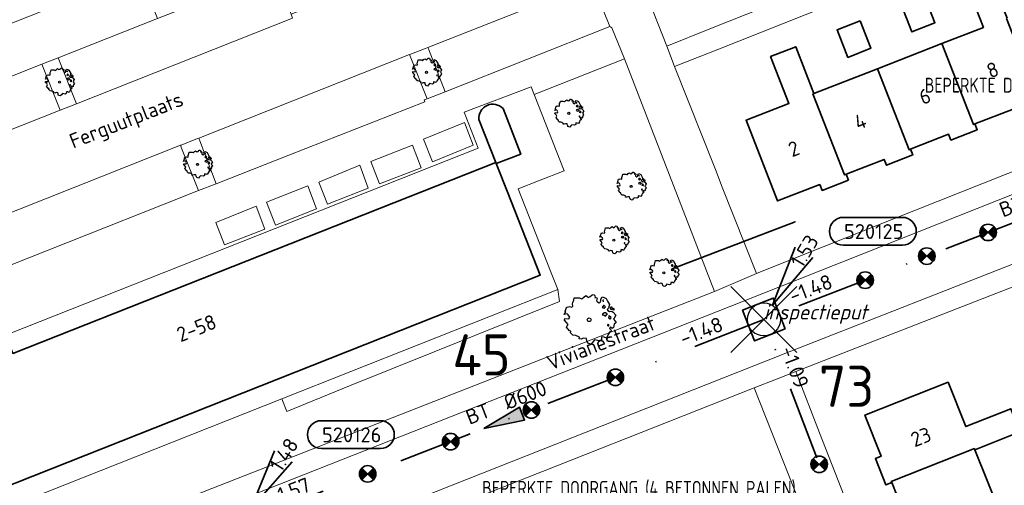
# Model space of a CAD drawing. Header units: metres. Extents: x 152391 to 157968, y 462336 to 467280.
# Tile 187 of 256: x 154772 to 154862, y 464612 to 464654. Entities that reach past the tile are written whole.
import ezdxf
from ezdxf.enums import TextEntityAlignment as Align

# ---------------------------------------------------------------- set-up
doc = ezdxf.new("R2010")
doc.units = ezdxf.units.M
doc.header["$LTSCALE"] = 0.75
doc.header["$PDMODE"] = 3
doc.header["$PDSIZE"] = 3
doc.linetypes.add('RI-VWA_BETON', pattern=[19, 9, -5, 0, -5])
doc.layers.get('0').update_dxf_attribs({"lineweight": 25})
doc.layers.get('defpoints').update_dxf_attribs({"lineweight": 25})
for name, color, linetype, lineweight in [('B-GV-GR-BOOM-S', 252, 'Continuous', 25), ('B-WE-GR-BEPLANTING_CULTUUR_BODEMBEDEKKER-GV', 251, 'Continuous', 18), ('B-WE-GR-GROENVOORZIENING-GV', 251, 'Continuous', 18), ('B-WE-GR-HAAG-GV', 251, 'Continuous', 13), ('B-WE-OG-BEBOUWING-GV', 6, 'Continuous', 35), ('B-WE-OG-BEBOUWING-T18', 1, 'Continuous', 18), ('B-WE-OG-TERREIN_CULTUURSCHEIDING-GV', 251, 'Continuous', 18), ('B-WE-OG-TOPOGRAFIE-T18', 1, 'Continuous', 18), ('B-WE-VH-VERHARDING_BETONSTRAATSTEEN-GV', 251, 'Continuous', 18), ('B-WE-VH-VERHARDING_TEGEL-GV', 251, 'Continuous', 18), ('N-OI-RI-BIJZONDERDERHEDEN-T18', 134, 'Continuous', 18), ('N-OI-RI-T50', 130, 'Continuous', 50), ('N-OI-RI-VWA_PUTNUMMER-S @ 0.75', 36, 'Continuous', 35), ('N-OI-RI-VWA_RIOOLPUT_INSPECTIEPUT-S', 36, 'Continuous', 35), ('N-OI-RI-VWA_STROOMRICHTING-S @ 0.75', 36, 'Continuous', 35), ('N-OI-RI-VWA_TRANSPORTLEIDING_BETON_250-G', 36, 'RI-VWA_BETON', 35), ('N-OI-RI-VWA_TRANSPORTLEIDING_BETON_600-G', 36, 'RI-VWA_BETON', 35), ('N-RO-KG-GRENS_WERK-G', 7, 'XX-WERKGRENS', 35)]:
    doc.layers.add(name, color=color, linetype=linetype, lineweight=lineweight)
doc.layers.add('inspectieput', color=7, linetype='Continuous', plot=False)
doc.layers.add('N-OI-RI-VRIJVERVAL_HULPSTUK-S', color=210, linetype='Continuous', lineweight=35, plot=False)
doc.styles.add('NLCS-ISO', font='isocpeur.ttf')
doc.styles.add('NLCS-ISO-M750-T18', font='NLCS-ISO.ttf', dxfattribs={"height": 1.35})
doc.styles.add('NLCS-ISO-M750-T18_CURSIEF', font='NLCS-ISO.ttf', dxfattribs={"oblique": 15, "height": 1.35})
doc.styles.add('NLCS-ISO-M750-T50', font='NLCS-ISO.ttf', dxfattribs={"height": 3.75})
doc.linetypes.add('XX-WERKGRENS', pattern='A,0,[137,NLCS.SHX,S=0.1,R=0,X=-1.1,Y=-1.35],-6', length=6)

# ---------------------------------------------------------------- blocks, each defined once
blk = doc.blocks.new('*U23')
at = {"ltscale": 0.1}
blk.add_hatch(color=256, dxfattribs=at).paths.add_polyline_path([(-2.5, 0), (2.5, -0.83), (2.5, 0.83)])
at = {"ltscale": 0.1, "flags": 128}
blk.add_lwpolyline([(-2.5, 0), (2.5, -0.83), (2.5, 0.83)], close=True, dxfattribs=at)
at = {"ltscale": 0.1, "style": 'NLCS-ISO'}
for tag, p in [('BOBL', (-24.65, 0)), ('MAT', (-1, 0.5))]:
    blk.add_attdef(tag, text='', height=1.8, dxfattribs=at).set_placement(p, align=Align.BOTTOM_RIGHT)
for tag, p in [('DIA', (1, 0.5)), ('BOBR', (23.71, -0.01))]:
    blk.add_attdef(tag, text='', height=1.8, dxfattribs=at).set_placement(p, align=Align.BOTTOM_LEFT)
at = {"layer": 'defpoints', "ltscale": 0.1, "style": 'NLCS-ISO', "flags": 1}
blk.add_attdef('JVA', text='', height=1.8, dxfattribs=at).set_placement((0, -1), align=Align.TOP_CENTER)
blk = doc.blocks.new('*U149')
at = {"ltscale": 0.1}
blk.add_hatch(color=256, dxfattribs=at).paths.add_polyline_path([(-2.5, 0), (2.5, -0.83), (2.5, 0.83)])
at = {"ltscale": 0.1, "flags": 128}
blk.add_lwpolyline([(-2.5, 0), (2.5, -0.83), (2.5, 0.83)], close=True, dxfattribs=at)
at = {"ltscale": 0.1, "style": 'NLCS-ISO'}
for tag, p in [('BOBL', (-18.79, 0)), ('MAT', (-1, 0.5))]:
    blk.add_attdef(tag, text='', height=1.8, dxfattribs=at).set_placement(p, align=Align.BOTTOM_RIGHT)
for tag, p in [('DIA', (1, 0.5)), ('BOBR', (17.84, 0))]:
    blk.add_attdef(tag, text='', height=1.8, dxfattribs=at).set_placement(p, align=Align.BOTTOM_LEFT)
at = {"layer": 'defpoints', "ltscale": 0.1, "style": 'NLCS-ISO', "flags": 1}
blk.add_attdef('JVA', text='', height=1.8, dxfattribs=at).set_placement((0, -1), align=Align.TOP_CENTER)
blk = doc.blocks.new('*U159')
at = {"ltscale": 0.1}
blk.add_hatch(color=256, dxfattribs=at).paths.add_polyline_path([(2.5, 0), (-2.5, -0.83), (-2.5, 0.83)])
at = {"ltscale": 0.1, "flags": 128}
blk.add_lwpolyline([(2.5, 0), (-2.5, -0.83), (-2.5, 0.83)], close=True, dxfattribs=at)
at = {"ltscale": 0.1, "style": 'NLCS-ISO'}
for tag, p in [('BOBL', (-26.13, 0)), ('MAT', (-1, 0.5))]:
    blk.add_attdef(tag, text='', height=1.8, dxfattribs=at).set_placement(p, align=Align.BOTTOM_RIGHT)
for tag, p in [('DIA', (1, 0.5)), ('BOBR', (25.18, -0.01))]:
    blk.add_attdef(tag, text='', height=1.8, dxfattribs=at).set_placement(p, align=Align.BOTTOM_LEFT)
at = {"layer": 'defpoints', "ltscale": 0.1, "style": 'NLCS-ISO', "flags": 1}
blk.add_attdef('JVA', text='', height=1.8, dxfattribs=at).set_placement((0, -1), align=Align.TOP_CENTER)
blk = doc.blocks.new('*U193')
for q in [(3.97, 8.72), (6.09, 7.4)]:
    blk.add_line((1.06, 1.7), q)
blk.add_lwpolyline([(16.81, 12.39), (9.65, 12.39, 1), (9.65, 9.01), (16.81, 9.01, 1)], format="xyb", close=True)
at = {"ltscale": 0.1, "style": 'NLCS-ISO'}
blk.add_attdef('PUTHGT', text='', height=1.8, rotation=58.0363, dxfattribs=at).set_placement((4.02, 6.5), align=Align.MIDDLE_LEFT)
blk.add_attdef('PUTNR', text='', height=1.8, dxfattribs=at).set_placement((13.33, 10.67), align=Align.MIDDLE_CENTER)
blk = doc.blocks.new('B-SRI-PUT_VWA-SO')
at = {"flags": 128}
blk.add_lwpolyline([(-2, 2), (2, 2), (2, -2), (-2, -2)], close=True, dxfattribs=at)
at = {"lineweight": -3, "flags": 128}
blk.add_lwpolyline([(2, -2), (2, 2), (-2, 2), (-2, -2)], close=True, dxfattribs=at)
at = {"lineweight": -3}
blk.add_circle((0, 0), 2, dxfattribs=at)
blk = doc.blocks.new('*U192')
for q in [(3.81, 8.79), (5.96, 7.51)]:
    blk.add_line((1.03, 1.72), q)
blk.add_lwpolyline([(16.81, 12.39), (9.65, 12.39, 1), (9.65, 9.01), (16.81, 9.01, 1)], format="xyb", close=True)
at = {"ltscale": 0.1, "style": 'NLCS-ISO'}
blk.add_attdef('PUTHGT', text='', height=1.8, rotation=59.0605, dxfattribs=at).set_placement((3.91, 6.57), align=Align.MIDDLE_LEFT)
blk.add_attdef('PUTNR', text='', height=1.8, dxfattribs=at).set_placement((13.33, 10.67), align=Align.MIDDLE_CENTER)
blk = doc.blocks.new('SRI-HULP')
h = blk.add_hatch(color=256)
h.dxf.hatch_style = 1
h.paths.add_polyline_path([(-0.71, 0.71, 0.198912), (-1, 0, 0.198912), (-0.71, -0.71), (0, 0)])
h = blk.add_hatch(color=256)
h.dxf.hatch_style = 1
h.paths.add_polyline_path([(1, 0, 0.198912), (0.71, 0.71), (0, 0), (0.71, -0.71, 0.198912)])
for p, q in [((-0.71, 0.71), (0.71, -0.71)), ((-0.71, -0.71), (0.71, 0.71))]:
    blk.add_line(p, q)
blk.add_circle((0, 0), 1)
blk = doc.blocks.new('ACMAP_ANN_TEMPLATE_type knoop')
at = {"layer": 'defpoints', "style": 'NLCS-ISO-M750-T18_CURSIEF', "oblique": 15}
blk.add_attdef('type_knoop', (0, 0), '', height=1.35, dxfattribs=at)
blk = doc.blocks.new('SGR-BOOM_31_50')
at = {"linetype": 'Continuous'}
for p, q in [((-1.402, 1.78), (-1.355, 1.999)), ((-1.355, 1.999), (-0.89, 1.999)), ((-0.89, 1.999), (-0.688, 1.911)), ((-0.688, 1.911), (-0.626, 1.933)), ((-0.626, 1.933), (-0.487, 2.064)), ((-0.487, 2.064), (-0.301, 2.196)), ((-0.301, 2.196), (-0.177, 2.108)), ((-0.177, 2.108), (-0.084, 2.02)), ((-0.084, 2.02), (0.087, 2.108)), ((0.087, 2.108), (0.273, 2.283)), ((0.273, 2.283), (0.351, 2.305)), ((0.351, 2.305), (0.444, 2.261)), ((0.444, 2.261), (0.521, 2.196)), ((0.537, 2.042), (0.506, 1.999)), ((0.506, 1.999), (0.707, 2.02)), ((0.521, 2.196), (0.537, 2.042)), ((0.723, 1.977), (0.676, 1.714)), ((0.707, 2.02), (0.723, 1.977)), ((1.048, 1.867), (1.188, 2.086)), ((1.064, 1.714), (1.048, 1.867)), ((1.188, 2.086), (1.358, 2.042)), ((1.296, 1.823), (1.234, 1.78)), ((1.281, 1.692), (1.296, 1.823)), ((1.358, 2.042), (1.545, 1.933)), ((1.545, 1.933), (1.669, 1.692)), ((-2.177, 0.772), (-2.038, 1.166)), ((-2.038, 1.166), (-1.944, 1.144)), ((-1.944, 1.144), (-1.789, 1.21)), ((-1.789, 1.21), (-1.572, 1.144)), ((-1.572, 1.144), (-1.495, 1.232)), ((-1.51, 1.451), (-1.479, 1.582)), ((-1.495, 1.232), (-1.51, 1.451)), ((-1.479, 1.582), (-1.402, 1.78)), ((0.676, 1.714), (0.754, 1.648)), ((0.754, 1.648), (0.924, 1.539)), ((0.924, 1.539), (1.002, 1.604)), ((1.002, 1.604), (1.064, 1.714)), ((1.25, 1.21), (1.188, 1.166)), ((1.188, 1.166), (1.234, 1.101)), ((1.234, 1.78), (1.265, 1.67)), ((1.234, 1.101), (1.312, 1.122)), ((1.296, 1.298), (1.25, 1.21)), ((1.265, 1.67), (1.281, 1.648)), ((1.374, 1.298), (1.296, 1.298)), ((1.312, 1.122), (1.374, 1.035)), ((1.436, 1.254), (1.374, 1.298)), ((1.374, 1.035), (1.436, 1.122)), ((1.498, 1.166), (1.436, 1.254)), ((1.436, 1.122), (1.498, 1.166)), ((1.762, 1.057), (1.638, 0.925)), ((1.638, 0.925), (1.7, 0.838)), ((1.669, 1.692), (1.839, 1.407)), ((1.839, 1.407), (1.762, 1.057)), ((1.963, 1.144), (1.917, 1.079)), ((1.917, 1.079), (1.948, 0.991)), ((1.948, 0.991), (2.041, 0.925)), ((2.056, 1.144), (1.963, 1.144)), ((2.041, 0.969), (2.18, 0.903)), ((2.041, 0.925), (2.056, 0.969)), ((2.165, 1.013), (2.056, 1.144)), ((2.304, 0.947), (2.165, 1.013)), ((2.18, 0.903), (2.304, 0.947)), ((-2.27, 0.487), (-2.208, 0.641)), ((-1.991, 0.553), (-2.27, 0.487)), ((-2.239, -0.038), (-2.224, 0.115)), ((-2.224, 0.115), (-1.851, 0.093)), ((-2.208, 0.641), (-2.131, 0.706)), ((-2.131, 0.706), (-2.177, 0.772)), ((-1.898, 0.444), (-1.991, 0.553)), ((-1.774, 0.246), (-1.898, 0.444)), ((-1.851, 0.093), (-1.774, 0.246)), ((1.234, 0.553), (1.188, 0.444)), ((1.188, 0.444), (1.374, 0.422)), ((1.405, 0.619), (1.234, 0.553)), ((1.374, 0.422), (1.483, 0.334)), ((1.483, 0.619), (1.405, 0.619)), ((1.622, 0.531), (1.483, 0.619)), ((1.483, 0.334), (1.607, 0.487)), ((1.607, 0.487), (1.653, 0.553)), ((1.7, 0.838), (1.839, 0.75)), ((1.793, 0.246), (1.746, 0.137)), ((1.911, 0.065), (1.746, 0.137)), ((1.808, 0.4), (1.793, 0.312)), ((1.793, 0.312), (1.793, 0.246)), ((1.901, 0.312), (1.808, 0.4)), ((1.839, 0.75), (1.917, 0.794)), ((1.963, 0.268), (1.901, 0.312)), ((1.911, 0.065), (2.01, 0.181)), ((1.917, 0.794), (2.087, 0.75)), ((2.01, 0.181), (1.963, 0.268)), ((2.087, 0.75), (2.18, 0.684)), ((2.18, 0.684), (2.413, 0.422)), ((2.289, 0.137), (2.227, 0.049)), ((2.227, 0.049), (2.351, -0.126)), ((2.413, 0.422), (2.289, 0.137)), ((-2.053, -0.235), (-2.239, -0.038)), ((-2.069, -0.673), (-1.991, -0.564)), ((-1.805, -1.002), (-2.069, -0.673)), ((-1.913, -0.433), (-2.053, -0.235)), ((-1.991, -0.564), (-1.913, -0.433)), ((1.715, -0.389), (1.653, -0.476)), ((1.653, -0.476), (1.669, -0.564)), ((1.684, -0.564), (1.777, -0.542)), ((1.777, -0.454), (1.715, -0.389)), ((1.777, -0.542), (1.777, -0.454)), ((1.948, -0.63), (1.855, -0.783)), ((1.855, -0.783), (1.901, -0.849)), ((1.901, -0.849), (1.994, -0.936)), ((2.103, -0.783), (1.948, -0.63)), ((2.211, -0.695), (2.103, -0.783)), ((2.242, -0.564), (2.211, -0.695)), ((2.289, -0.411), (2.242, -0.564)), ((2.459, -0.235), (2.289, -0.411)), ((2.351, -0.126), (2.459, -0.235)), ((-1.665, -1.046), (-1.805, -1.002)), ((-1.696, -1.199), (-1.665, -1.046)), ((-1.479, -1.396), (-1.696, -1.199)), ((-1.216, -1.44), (-1.479, -1.396)), ((-0.89, -1.571), (-1.216, -1.44)), ((-0.906, -1.725), (-0.89, -1.571)), ((-0.735, -1.769), (-0.906, -1.725)), ((-0.533, -1.681), (-0.735, -1.769)), ((-0.254, -1.703), (-0.533, -1.681)), ((-0.208, -1.9), (-0.254, -1.703)), ((1.126, -1.55), (1.11, -1.812)), ((1.374, -1.571), (1.126, -1.55)), ((1.576, -1.659), (1.374, -1.571)), ((1.715, -1.352), (1.576, -1.659)), ((1.808, -1.177), (1.715, -1.352)), ((1.824, -1.112), (1.808, -1.177)), ((1.979, -1.068), (1.824, -1.112)), ((1.994, -0.936), (1.979, -1.068)), ((-0.177, -1.988), (-0.208, -1.9)), ((-0.13, -2.141), (-0.177, -1.988)), ((0.149, -2.229), (-0.13, -2.141)), ((0.335, -2.031), (0.149, -2.229)), ((0.475, -1.834), (0.335, -2.031)), ((0.909, -1.922), (0.475, -1.834)), ((1.11, -1.812), (0.909, -1.922))]:
    blk.add_line(p, q, dxfattribs=at)
blk.add_circle((0, 0), 0.169, dxfattribs=at)
blk = doc.blocks.new('SGR-BOOM_0_20')
at = {"linetype": 'Continuous'}
for p, q in [((-0.832, 0.89), (-0.788, 1.001)), ((-0.788, 1.001), (-0.762, 1.124)), ((-0.762, 1.124), (-0.501, 1.124)), ((-0.501, 1.124), (-0.387, 1.075)), ((-0.387, 1.075), (-0.352, 1.087)), ((-0.352, 1.087), (-0.274, 1.161)), ((-0.274, 1.161), (-0.169, 1.235)), ((-0.169, 1.235), (-0.099, 1.186)), ((-0.099, 1.186), (-0.047, 1.137)), ((-0.047, 1.137), (0.049, 1.186)), ((0.049, 1.186), (0.154, 1.284)), ((0.154, 1.284), (0.197, 1.297)), ((0.197, 1.297), (0.25, 1.272)), ((0.25, 1.272), (0.293, 1.235)), ((0.302, 1.149), (0.284, 1.124)), ((0.284, 1.124), (0.398, 1.137)), ((0.293, 1.235), (0.302, 1.149)), ((0.407, 1.112), (0.38, 0.964)), ((0.38, 0.964), (0.424, 0.927)), ((0.398, 1.137), (0.407, 1.112)), ((0.424, 0.927), (0.52, 0.865)), ((0.52, 0.865), (0.564, 0.902)), ((0.564, 0.902), (0.598, 0.964)), ((0.59, 1.05), (0.668, 1.173)), ((0.598, 0.964), (0.59, 1.05)), ((0.668, 1.173), (0.764, 1.149)), ((0.729, 1.026), (0.694, 1.001)), ((0.694, 1.001), (0.712, 0.939)), ((0.712, 0.939), (0.721, 0.927)), ((0.721, 0.952), (0.729, 1.026)), ((0.764, 1.149), (0.869, 1.087)), ((0.869, 1.087), (0.939, 0.952)), ((0.939, 0.952), (1.035, 0.792)), ((-1.277, 0.274), (-1.242, 0.36)), ((-1.12, 0.311), (-1.277, 0.274)), ((-1.259, -0.022), (-1.251, 0.065)), ((-1.251, 0.065), (-1.041, 0.052)), ((-1.242, 0.36), (-1.198, 0.397)), ((-1.225, 0.434), (-1.146, 0.656)), ((-1.198, 0.397), (-1.225, 0.434)), ((-1.146, 0.656), (-1.094, 0.644)), ((-1.068, 0.249), (-1.12, 0.311)), ((-1.094, 0.644), (-1.007, 0.681)), ((-0.998, 0.139), (-1.068, 0.249)), ((-1.041, 0.052), (-0.998, 0.139)), ((-1.007, 0.681), (-0.884, 0.644)), ((-0.884, 0.644), (-0.841, 0.693)), ((-0.85, 0.816), (-0.832, 0.89)), ((-0.841, 0.693), (-0.85, 0.816)), ((0.703, 0.681), (0.668, 0.656)), ((0.668, 0.656), (0.694, 0.619)), ((0.694, 0.311), (0.668, 0.249)), ((0.668, 0.249), (0.773, 0.237)), ((0.694, 0.619), (0.738, 0.631)), ((0.79, 0.348), (0.694, 0.311)), ((0.729, 0.73), (0.703, 0.681)), ((0.773, 0.73), (0.729, 0.73)), ((0.738, 0.631), (0.773, 0.582)), ((0.808, 0.705), (0.773, 0.73)), ((0.773, 0.582), (0.808, 0.631)), ((0.773, 0.237), (0.834, 0.188)), ((0.834, 0.348), (0.79, 0.348)), ((0.843, 0.656), (0.808, 0.705)), ((0.808, 0.631), (0.843, 0.656)), ((0.912, 0.299), (0.834, 0.348)), ((0.834, 0.188), (0.904, 0.274)), ((0.904, 0.274), (0.93, 0.311)), ((0.991, 0.594), (0.921, 0.521)), ((0.921, 0.521), (0.956, 0.471)), ((0.956, 0.471), (1.035, 0.422)), ((1.008, 0.139), (0.982, 0.077)), ((1.075, 0.037), (0.982, 0.077)), ((1.035, 0.792), (0.991, 0.594)), ((1.017, 0.225), (1.008, 0.176)), ((1.008, 0.176), (1.008, 0.139)), ((1.069, 0.176), (1.017, 0.225)), ((1.035, 0.422), (1.078, 0.447)), ((1.104, 0.151), (1.069, 0.176)), ((1.075, 0.037), (1.13, 0.102)), ((1.104, 0.644), (1.078, 0.607)), ((1.078, 0.607), (1.096, 0.557)), ((1.078, 0.447), (1.174, 0.422)), ((1.096, 0.557), (1.148, 0.521)), ((1.157, 0.644), (1.104, 0.644)), ((1.13, 0.102), (1.104, 0.151)), ((1.148, 0.545), (1.226, 0.508)), ((1.148, 0.521), (1.157, 0.545)), ((1.218, 0.57), (1.157, 0.644)), ((1.174, 0.422), (1.226, 0.385)), ((1.296, 0.533), (1.218, 0.57)), ((1.226, 0.508), (1.296, 0.533)), ((1.226, 0.385), (1.357, 0.237)), ((1.287, 0.077), (1.253, 0.028)), ((1.253, 0.028), (1.322, -0.071)), ((1.357, 0.237), (1.287, 0.077)), ((-1.155, -0.132), (-1.259, -0.022)), ((-1.164, -0.379), (-1.12, -0.317)), ((-1.015, -0.564), (-1.164, -0.379)), ((-1.076, -0.243), (-1.155, -0.132)), ((-1.12, -0.317), (-1.076, -0.243)), ((-0.937, -0.588), (-1.015, -0.564)), ((-0.954, -0.675), (-0.937, -0.588)), ((-0.832, -0.785), (-0.954, -0.675)), ((-0.684, -0.81), (-0.832, -0.785)), ((-0.501, -0.884), (-0.684, -0.81)), ((-0.509, -0.97), (-0.501, -0.884)), ((0.633, -0.872), (0.625, -1.019)), ((0.773, -0.884), (0.633, -0.872)), ((0.886, -0.933), (0.773, -0.884)), ((0.965, -0.761), (0.886, -0.933)), ((0.965, -0.219), (0.93, -0.268)), ((0.93, -0.268), (0.939, -0.317)), ((0.947, -0.317), (1, -0.305)), ((1, -0.256), (0.965, -0.219)), ((1.017, -0.662), (0.965, -0.761)), ((1, -0.305), (1, -0.256)), ((1.026, -0.625), (1.017, -0.662)), ((1.113, -0.601), (1.026, -0.625)), ((1.096, -0.354), (1.043, -0.44)), ((1.043, -0.44), (1.069, -0.477)), ((1.069, -0.477), (1.122, -0.527)), ((1.183, -0.44), (1.096, -0.354)), ((1.122, -0.527), (1.113, -0.601)), ((1.244, -0.391), (1.183, -0.44)), ((1.261, -0.317), (1.244, -0.391)), ((1.287, -0.231), (1.261, -0.317)), ((1.383, -0.132), (1.287, -0.231)), ((1.322, -0.071), (1.383, -0.132)), ((-0.413, -0.995), (-0.509, -0.97)), ((-0.3, -0.946), (-0.413, -0.995)), ((-0.143, -0.958), (-0.3, -0.946)), ((-0.117, -1.069), (-0.143, -0.958)), ((-0.099, -1.118), (-0.117, -1.069)), ((-0.073, -1.204), (-0.099, -1.118)), ((0.084, -1.254), (-0.073, -1.204)), ((0.188, -1.143), (0.084, -1.254)), ((0.267, -1.032), (0.188, -1.143)), ((0.511, -1.081), (0.267, -1.032)), ((0.625, -1.019), (0.511, -1.081))]:
    blk.add_line(p, q, dxfattribs=at)
blk.add_circle((0, 0), 0.0948, dxfattribs=at)

msp = doc.modelspace()

# ---------------------------------------------------------------- linework, layer by layer
at = {"layer": 'B-WE-GR-BEPLANTING_CULTUUR_BODEMBEDEKKER-GV'}
for points in [[(154807.957, 464650.923), (154808.017, 464650.774), (154809.547, 464646.913), (154811.187, 464647.535), (154809.682, 464651.438), (154809.631, 464651.585), (154809.47, 464651.521), (154807.982, 464650.933)], [(154774.493, 464650.056), (154776.139, 464645.868), (154777.627, 464646.456), (154775.981, 464650.644)], [(154788.735, 464638.549), (154790.338, 464639.18), (154788.875, 464643.071), (154788.78, 464643.34), (154788.639, 464643.284), (154787.152, 464642.695), (154787.105, 464642.676), (154787.21, 464642.403)]]:
    msp.add_lwpolyline(points, close=True, dxfattribs=at)
at = {"layer": 'B-WE-GR-GROENVOORZIENING-GV'}
for points in [[(154809.226, 464643.245), (154810.035, 464641.173), (154813.756, 464642.687), (154812.956, 464644.748)], [(154804.429, 464641.209), (154805.207, 464639.163), (154808.999, 464640.631), (154808.211, 464642.699)], [(154804.196, 464638.778), (154803.42, 464640.856), (154799.693, 464639.336), (154800.479, 464637.311)], [(154794.942, 464637.509), (154795.74, 464635.424), (154799.495, 464636.895), (154798.707, 464638.981)], [(154793.982, 464637.13), (154790.327, 464635.662), (154791.104, 464633.617), (154794.79, 464635.047)], [(154796.32, 464619.614), (154796.779, 464618.445), (154802.497, 464620.793), (154821.596, 464628.47), (154821.444, 464629.557)]]:
    msp.add_lwpolyline(points, close=True, dxfattribs=at)
at = {"layer": 'B-WE-GR-HAAG-GV'}
for points in [[(154809.226, 464643.245), (154810.035, 464641.173), (154813.756, 464642.687), (154812.956, 464644.748)], [(154804.429, 464641.209), (154805.207, 464639.163), (154808.999, 464640.631), (154808.211, 464642.699)], [(154804.196, 464638.778), (154803.42, 464640.856), (154799.693, 464639.336), (154800.479, 464637.311)], [(154794.942, 464637.509), (154795.74, 464635.424), (154799.495, 464636.895), (154798.707, 464638.981)], [(154793.982, 464637.13), (154790.327, 464635.662), (154791.104, 464633.617), (154794.79, 464635.047)]]:
    msp.add_lwpolyline(points, close=True, dxfattribs=at)
at = {"layer": 'B-WE-OG-BEBOUWING-GV'}
for points in [[(154862.35, 464654.228), (154860.686, 464658.497), (154860.624, 464658.657), (154858.471, 464657.796), (154858.526, 464657.655), (154860.185, 464653.4), (154856.409, 464651.928), (154859.28, 464644.565), (154859.407, 464644.615), (154862.876, 464645.968), (154863.084, 464645.437), (154865.478, 464646.37), (154865.271, 464646.901), (154865.15, 464646.854), (154862.284, 464654.203)], [(154854.783, 464656.322), (154852.692, 464655.495), (154853.68, 464652.998), (154855.771, 464653.826)], [(154848.959, 464653.996), (154846.868, 464653.169), (154847.856, 464650.672), (154849.946, 464651.5)], [(154844.758, 464647.389), (154843.101, 464651.638), (154840.813, 464650.746), (154842.476, 464646.481), (154838.577, 464644.96), (154841.443, 464637.61), (154845.287, 464639.109), (154845.494, 464638.578), (154847.889, 464639.512), (154847.682, 464640.043), (154847.541, 464639.988), (154844.669, 464647.354)], [(154856.409, 464651.928), (154850.536, 464649.648), (154853.411, 464642.277), (154853.537, 464642.326), (154853.605, 464642.352), (154857.012, 464643.681), (154857.22, 464643.15), (154859.614, 464644.084), (154859.407, 464644.615), (154859.28, 464644.565)], [(154850.536, 464649.648), (154844.758, 464647.389), (154844.669, 464647.354), (154847.541, 464639.988), (154847.682, 464640.043), (154851.143, 464641.392), (154851.35, 464640.861), (154853.744, 464641.795), (154853.537, 464642.326), (154853.411, 464642.277)], [(154859.403, 464614.972), (154863.503, 464616.598), (154862.667, 464618.707), (154858.571, 464617.083), (154856.968, 464621.125), (154849.403, 464618.125), (154850.888, 464614.379), (154850.359, 464614.169), (154851.306, 464611.78), (154851.836, 464611.99), (154851.799, 464612.083), (154859.36, 464615.081)], [(154861.691, 464609.228), (154859.403, 464614.972), (154859.36, 464615.081), (154851.799, 464612.083), (154851.836, 464611.99), (154853.209, 464608.527), (154852.679, 464608.317), (154853.626, 464605.928), (154854.156, 464606.138), (154854.121, 464606.226)]]:
    msp.add_lwpolyline(points, close=True, dxfattribs=at)
for points in [[(154758.128, 464614.694), (154759.696, 464615.315), (154762.522, 464608.175), (154819.852, 464630.863), (154816.893, 464638.339), (154815.838, 464641.006), (154818.08, 464641.858), (154816.462, 464646.011)], [(154814.265, 464645.014), (154815.794, 464641.118), (154771.854, 464623.741), (154771.194, 464625.346), (154771.443, 464625.449), (154771.419, 464625.506), (154770.34, 464628.131), (154767.76, 464627.069), (154767.501, 464627.698), (154764.903, 464626.629), (154764.735, 464625.836), (154764.173, 464623.172), (154761.324, 464623.241), (154758.537, 464623.308), (154758.29, 464623.91), (154757.328, 464623.514), (154757.579, 464622.904), (154755.267, 464621.953), (154755.252, 464621.99), (154755.146, 464621.946), (154752.829, 464620.993), (154755.72, 464613.964)]]:
    msp.add_lwpolyline(points, dxfattribs=at)
msp.add_lwpolyline([(154816.462, 464646.011, 0.722146), (154814.265, 464645.014)], format="xyb", dxfattribs=at)
at = {"layer": 'B-WE-OG-TERREIN_CULTUURSCHEIDING-GV'}
for points in [[(154827.514, 464650.549), (154819.283, 464647.31), (154822.038, 464640.357), (154819.685, 464639.434), (154817.824, 464638.704), (154820.782, 464631.231), (154821.444, 464629.557), (154821.596, 464628.47), (154802.497, 464620.793), (154796.779, 464618.445), (154796.32, 464619.614), (154761.612, 464605.879), (154759.416, 464611.433), (154753.697, 464609.147), (154749.596, 464619.73), (154743.403, 464617.309), (154743.211, 464617.234), (154744.758, 464613.278), (154742.088, 464612.237), (154743.67, 464608.183), (154747.067, 464599.475)], [(154752.898, 464596.932), (154763.493, 464601.12), (154765.081, 464601.709), (154835.72, 464629.363), (154827.514, 464650.549)]]:
    msp.add_lwpolyline(points, dxfattribs=at)
at = {"layer": 'B-WE-VH-VERHARDING_BETONSTRAATSTEEN-GV'}
for points in [[(154783.355, 464658.4), (154784.843, 464658.988), (154793.945, 464662.588), (154793.922, 464662.645), (154793.673, 464663.276), (154791.477, 464668.841), (154791.375, 464669.099), (154752.99, 464653.919), (154755.481, 464647.58), (154755.55, 464647.404), (154755.796, 464647.501), (154760.572, 464649.39), (154762.06, 464649.978)], [(154762.06, 464649.978), (154763.706, 464645.79), (154774.493, 464650.056), (154775.981, 464650.644), (154785.001, 464654.211), (154783.355, 464658.4)], [(154786.489, 464654.8), (154785.001, 464654.211), (154775.981, 464650.644), (154777.627, 464646.456), (154797.313, 464654.242), (154797.167, 464654.604), (154795.629, 464658.415)], [(154811.187, 464647.535), (154826.182, 464653.485), (154824.577, 464657.495), (154809.631, 464651.585), (154809.682, 464651.438)], [(154809.547, 464646.913), (154808.017, 464650.774), (154807.957, 464650.923), (154788.78, 464643.34), (154788.875, 464643.071), (154790.338, 464639.18), (154796.962, 464641.789), (154809.345, 464646.631), (154809.278, 464646.814)], [(154762.218, 464645.202), (154757.468, 464643.323), (154757.196, 464643.216), (154758.824, 464639.073), (154758.842, 464639.028), (154776.139, 464645.868), (154774.493, 464650.056), (154763.706, 464645.79)], [(154771.683, 464631.809), (154785.468, 464637.262), (154788.735, 464638.549), (154787.21, 464642.403), (154787.105, 464642.676), (154770.048, 464635.931), (154770.148, 464635.681)]]:
    msp.add_lwpolyline(points, close=True, dxfattribs=at)
for points in [[(154770.048, 464635.931), (154787.105, 464642.676), (154787.152, 464642.695), (154788.639, 464643.284), (154788.78, 464643.34), (154807.957, 464650.923), (154807.982, 464650.933), (154809.47, 464651.521), (154809.631, 464651.585), (154824.577, 464657.495), (154824.563, 464657.531), (154824.315, 464658.157), (154822.117, 464663.686), (154821.839, 464664.386), (154814.714, 464661.561), (154803.92, 464657.281), (154797.167, 464654.604), (154797.313, 464654.242), (154777.627, 464646.456), (154776.139, 464645.868), (154758.842, 464639.028)], [(154894.425, 464638.041), (154889.817, 464648.903), (154838.336, 464628.507), (154827.204, 464624.096), (154754.122, 464595.294), (154756.268, 464589.807), (154762.681, 464592.304), (154765.51, 464593.489), (154767.669, 464594.393), (154776.874, 464597.99), (154778.737, 464598.7), (154781.476, 464599.745), (154840.606, 464623.134), (154842.493, 464623.88), (154886.73, 464641.242)]]:
    msp.add_lwpolyline(points, dxfattribs=at)
at = {"layer": 'B-WE-VH-VERHARDING_TEGEL-GV'}
for points in [[(154801.726, 464715.291), (154808.656, 464698.059), (154820.735, 464667.306), (154821.903, 464664.411), (154821.839, 464664.386), (154822.117, 464663.686), (154824.315, 464658.157), (154824.563, 464657.531), (154824.577, 464657.495), (154826.182, 464653.485), (154826.373, 464653.367), (154827.514, 464650.549), (154835.72, 464629.363), (154837.621, 464630.192), (154839.522, 464631.025), (154836.409, 464638.881), (154835.783, 464640.461), (154832.063, 464649.845), (154831.369, 464651.7), (154823.114, 464672.653), (154821.935, 464675.505), (154813.652, 464696.385), (154812.98, 464698.081), (154805.529, 464716.863)], [(154771.419, 464625.506), (154814.203, 464642.427), (154812.928, 464645.681), (154819.021, 464647.996), (154819.283, 464647.31), (154827.514, 464650.549), (154826.373, 464653.367), (154826.182, 464653.485), (154811.187, 464647.535), (154809.547, 464646.913), (154809.278, 464646.814), (154809.345, 464646.631), (154796.962, 464641.789), (154790.338, 464639.18), (154788.735, 464638.549), (154785.468, 464637.262), (154771.683, 464631.809)], [(154838.336, 464628.507), (154889.817, 464648.903), (154889.082, 464650.7), (154885.279, 464649.186), (154879.073, 464646.723), (154843.537, 464632.619), (154839.522, 464631.025), (154837.621, 464630.192), (154835.72, 464629.363), (154765.081, 464601.709), (154763.493, 464601.12), (154752.898, 464596.932)], [(154843.097, 464622.106), (154864.331, 464630.386), (154866.171, 464631.196), (154889.003, 464640.174), (154888.421, 464641.593)], [(154886.73, 464641.242), (154842.493, 464623.88), (154840.606, 464623.134), (154781.476, 464599.745), (154778.737, 464598.7), (154779.455, 464596.843)], [(154752.825, 464594.783), (154754.122, 464595.294), (154827.204, 464624.096), (154838.336, 464628.507)], [(154781.041, 464597.643), (154812.338, 464609.958), (154813.689, 464610.49), (154839.331, 464620.608), (154841.341, 464621.405), (154843.097, 464622.106)]]:
    msp.add_lwpolyline(points, dxfattribs=at)
for points in [[(154835.997, 464651.407), (154871.625, 464665.548), (154877.861, 464668.024), (154877.115, 464669.896), (154870.873, 464667.413), (154835.296, 464653.262), (154831.369, 464651.7), (154832.063, 464649.845)], [(154809.226, 464643.245), (154812.956, 464644.748), (154813.756, 464642.687), (154810.035, 464641.173)], [(154804.429, 464641.209), (154808.211, 464642.699), (154808.999, 464640.631), (154805.207, 464639.163)], [(154804.196, 464638.778), (154800.479, 464637.311), (154799.693, 464639.336), (154803.42, 464640.856)], [(154794.942, 464637.509), (154798.707, 464638.981), (154799.495, 464636.895), (154795.74, 464635.424)], [(154793.982, 464637.13), (154794.79, 464635.047), (154791.104, 464633.617), (154790.327, 464635.662)], [(154866.493, 464551.714), (154878.961, 464519.935), (154880.928, 464520.69), (154882.847, 464521.429), (154874.337, 464543.028), (154873.614, 464544.776), (154857.252, 464585.93), (154845.255, 464616.504), (154843.097, 464622.106), (154841.341, 464621.405), (154839.331, 464620.608), (154859.928, 464568.551), (154861.025, 464565.739), (154860.873, 464565.679), (154861.102, 464565.065), (154863.308, 464559.473), (154863.5, 464558.985), (154863.556, 464558.843), (154865.166, 464554.793), (154865.272, 464554.847)]]:
    msp.add_lwpolyline(points, close=True, dxfattribs=at)
at = {"layer": 'inspectieput'}
msp.add_point((154840.2, 464626.83), dxfattribs=at)
at = {"layer": 'N-OI-RI-VWA_TRANSPORTLEIDING_BETON_250-G'}
msp.add_line((154855.27, 464587.42), (154840.2, 464626.83), dxfattribs=at)
at = {"layer": 'N-OI-RI-VWA_TRANSPORTLEIDING_BETON_600-G'}
for p, q in [((154889.8, 464646.06), (154840.2, 464626.83)), ((154840.2, 464626.83), (154792.69, 464608.33))]:
    msp.add_line(p, q, dxfattribs=at)
at = {"layer": 'N-RO-KG-GRENS_WERK-G', "ltscale": 0.5, "flags": 128}
msp.add_lwpolyline([(154843.062, 464635.72), (154843.062, 464635.72), (154831.854, 464631.434), (154831.854, 464631.434)], dxfattribs=at)

# ---------------------------------------------------------------- block references
at = {"layer": 'B-GV-GR-BOOM-S', "transparency": 33554559}
for name, p in [('SGR-BOOM_0_20', (154809.503, 464649.318)), ('SGR-BOOM_0_20', (154776.084, 464648.421)), ('SGR-BOOM_0_20', (154822.446, 464645.581)), ('SGR-BOOM_0_20', (154788.654, 464640.939)), ('SGR-BOOM_0_20', (154828.126, 464638.939)), ('SGR-BOOM_0_20', (154826.553, 464634.045)), ('SGR-BOOM_0_20', (154831.098, 464631.074)), ('SGR-BOOM_31_50', (154824.3, 464626.8))]:
    msp.add_blockref(name, p, dxfattribs=at)
at = {"layer": 'defpoints'}
msp.add_blockref('ACMAP_ANN_TEMPLATE_type knoop', (154840.2, 464626.83), dxfattribs=at).add_auto_attribs({'type_knoop': 'inspectieput'})
at = {"layer": 'N-OI-RI-VRIJVERVAL_HULPSTUK-S', "xscale": 0.75, "yscale": 0.75, "zscale": 0.75}
for p in [(154860.609, 464634.75), (154855.031, 464632.594), (154849.422, 464630.406), (154826.688, 464621.562), (154819.047, 464618.594), (154811.688, 464615.719), (154845.234, 464613.656), (154804.141, 464612.781)]:
    msp.add_blockref('SRI-HULP', p, dxfattribs=at)
at = {"layer": 'N-OI-RI-VWA_PUTNUMMER-S @ 0.75', "xscale": 0.75, "yscale": 0.75, "zscale": 0.75}
for name, p, values in [('*U192', (154840.2, 464626.83), {'PUTNR': '520125', 'PUTHGT': '1.53'}), ('*U193', (154792.69, 464608.33), {'PUTNR': '520126', 'PUTHGT': '1.48'})]:
    msp.add_blockref(name, p, dxfattribs=at).add_auto_attribs(values)
at = {"layer": 'N-OI-RI-VWA_RIOOLPUT_INSPECTIEPUT-S', "xscale": 0.75, "yscale": 0.75, "zscale": 0.75, "rotation": 201.2755260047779}
msp.add_blockref('B-SRI-PUT_VWA-SO', (154840.2, 464626.83), dxfattribs=at)
at = {"layer": 'N-OI-RI-VWA_STROOMRICHTING-S @ 0.75', "xscale": 0.75, "yscale": 0.75, "zscale": 0.75}
for name, p, rotation, values in [('*U159', (154865, 464636.445), 21.19139229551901, {'MAT': 'BT', 'DIA': '%%c600', 'BOBL': '-1.48', 'BOBR': '-1.55'}), ('*U23', (154816.445, 464617.58), 21.27552600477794, {'MAT': 'BT', 'DIA': '%%c600', 'BOBL': '-1.57', 'BOBR': '-1.48'}), ('*U149', (154847.735, 464607.125), 290.9263670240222, {'MAT': 'BT', 'DIA': '%%c250', 'BOBL': '-1.09', 'BOBR': '-1.07'})]:
    msp.add_blockref(name, p, dxfattribs=dict(at, rotation=rotation)).add_auto_attribs(values)

# ---------------------------------------------------------------- texts
at = {"layer": 'B-WE-OG-BEBOUWING-T18', "style": 'NLCS-ISO-M750-T18'}
for s, rotation, p in [('8', 21.3, (154861.022, 464649.538)), ('6', 21.3, (154854.852, 464647.132)), ('4', 21.3, (154848.975, 464644.84)), ('2', 21.3, (154842.928, 464642.364)), ('2-58', 21.6, (154788.56, 464626.046)), ('23', 21.6, (154854.492, 464616.142))]:
    msp.add_text(s, height=1.35, rotation=rotation, dxfattribs=at).set_placement(p, align=Align.MIDDLE)
at = {"layer": 'B-WE-OG-TOPOGRAFIE-T18', "style": 'NLCS-ISO-M750-T18'}
for s, rotation, p in [('Ferguutplaats', 21.5, (154782.24, 464644.787)), ('Vivianestraat', 21.4, (154825.377, 464624.709))]:
    msp.add_text(s, height=1.35, rotation=rotation, dxfattribs=at).set_placement(p, align=Align.MIDDLE)
at = {"layer": 'N-OI-RI-BIJZONDERDERHEDEN-T18', "style": 'NLCS-ISO-M750-T18_CURSIEF', "width": 0.8}
for p in [(154854.846, 464647.469), (154814.561, 464610.792)]:
    msp.add_text('BEPERKTE DOORGANG (4 BETONNEN PALEN)', height=1.35, dxfattribs=at).set_placement(p)
at = {"layer": 'N-OI-RI-T50', "style": 'NLCS-ISO-M750-T50'}
for s, p in [('45', (154811.851, 464621.734)), ('73', (154845.209, 464618.879))]:
    msp.add_text(s, height=3.75, dxfattribs=at).set_placement(p)

doc.saveas('drawing.dxf')
